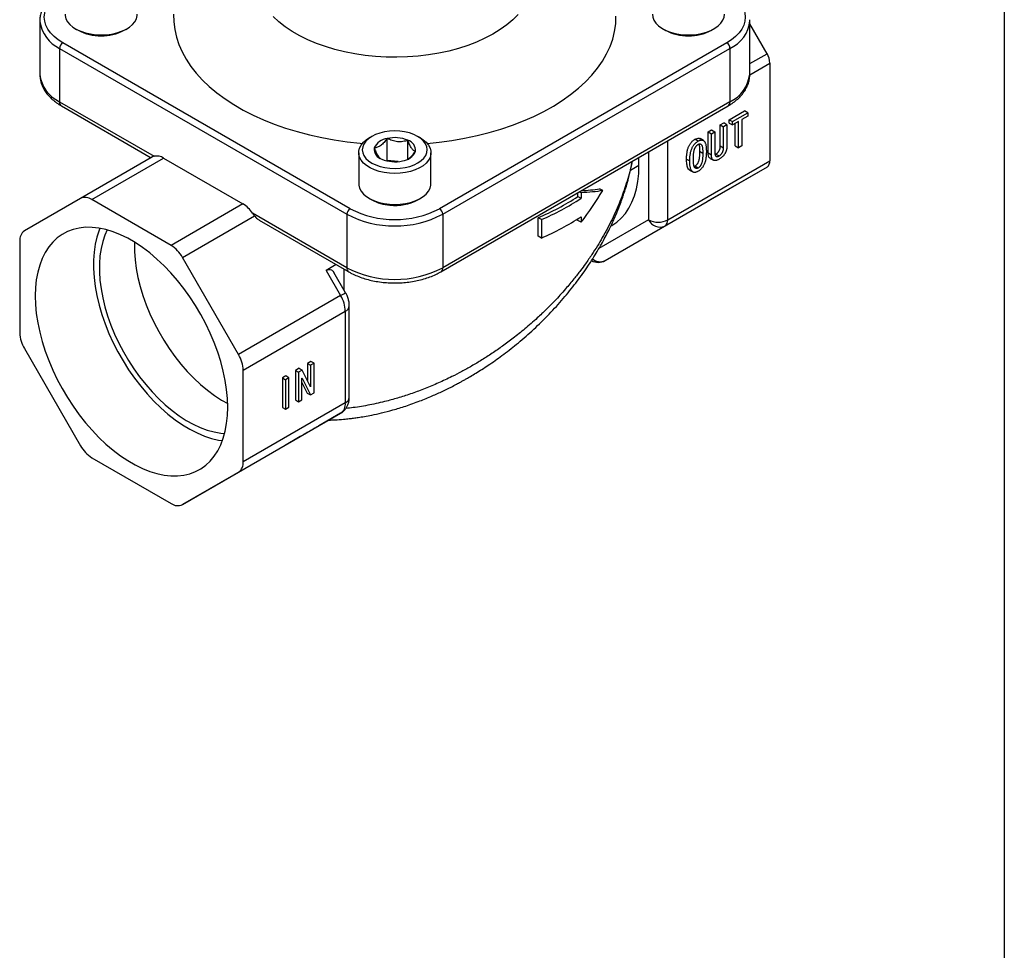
# Model space of a CAD drawing. Header units: inches. Extents: x 1 to 43, y 1 to 33.
# Tile 4 of 5: x 34.4 to 43, y 18.8 to 26.9. Entities that reach past the tile are written whole.
import ezdxf

# ---------------------------------------------------------------- set-up
doc = ezdxf.new("R2010")
doc.units = ezdxf.units.IN
doc.header["$LTSCALE"] = 4
doc.header["$MEASUREMENT"] = 0
doc.linetypes.add('SLD-Solid', pattern=[0])
doc.layers.add('TEXT', color=140, linetype='SLD-Solid', lineweight=25)

msp = doc.modelspace()

# ---------------------------------------------------------------- linework, layer by layer
for p, q in [((34.5882, 26.8866), (34.5882, 26.4204)), ((34.5882, 26.8866), (34.5883, 26.8783)), ((40.7803, 26.8866), (40.7801, 26.8949)), ((40.7803, 26.4204), (40.7803, 26.8866)), ((34.9003, 26.8159), (34.9226, 26.803)), ((35.3235, 26.803), (35.3458, 26.8159)), ((40.0226, 26.8159), (40.0449, 26.803)), ((40.4459, 26.803), (40.4681, 26.8159)), ((40.9308, 26.5992), (40.7803, 26.86)), ((34.7611, 26.6455), (37.2666, 25.1991)), ((34.7611, 26.6455), (34.7611, 26.1794)), ((37.2945, 25.2473), (34.789, 26.6937)), ((40.5795, 26.6937), (38.074, 25.2473)), ((38.1018, 25.1991), (40.6073, 26.6455)), ((40.6073, 26.6455), (40.6073, 26.1794)), ((40.7803, 26.5123), (40.9308, 26.5992)), ((40.78, 26.4157), (40.9553, 26.5169)), ((40.9553, 26.5169), (40.9553, 25.6647)), ((34.5882, 26.4204), (34.5882, 26.4178)), ((34.7611, 26.1794), (35.5844, 25.7041)), ((34.7774, 26.1433), (35.5594, 25.6919)), ((38.0855, 24.6969), (40.591, 26.1433)), ((40.6073, 26.1794), (38.1018, 24.733)), ((40.601, 26.0224), (40.7351, 26.0998)), ((40.601, 25.9938), (40.601, 26.0224)), ((40.601, 26.0224), (40.6288, 26.0063)), ((40.6288, 26.0063), (40.763, 26.0837)), ((40.763, 26.0552), (40.7109, 26.0251)), ((40.7109, 26.0251), (40.7109, 25.7965)), ((40.763, 26.0837), (40.7351, 26.0998)), ((40.763, 26.0837), (40.763, 26.0552)), ((40.4176, 25.9165), (40.4475, 25.9338)), ((40.4475, 25.9338), (40.4754, 25.9177)), ((40.5231, 25.9774), (40.553, 25.9947)), ((40.5231, 25.7954), (40.5231, 25.9774)), ((40.5231, 25.9774), (40.5509, 25.9613)), ((40.5809, 25.9786), (40.5509, 25.9613)), ((40.5509, 25.7794), (40.5509, 25.9613)), ((40.5809, 25.9786), (40.553, 25.9947)), ((40.5809, 25.9786), (40.5809, 25.7966)), ((40.601, 25.9938), (40.6288, 25.9777)), ((40.6809, 26.0078), (40.6288, 25.9777)), ((40.6288, 25.9777), (40.6288, 26.0063)), ((40.6531, 25.7953), (40.6531, 25.9917)), ((40.6809, 25.7792), (40.6809, 26.0078)), ((37.4837, 25.8773), (37.4615, 25.8645)), ((37.6179, 25.6665), (37.6179, 25.8594)), ((37.907, 25.8645), (37.8847, 25.8773)), ((40.3298, 25.8367), (40.3019, 25.8527)), ((40.3757, 25.8424), (40.3478, 25.8585)), ((40.4176, 25.7345), (40.4176, 25.9165)), ((40.4176, 25.9165), (40.4454, 25.9004)), ((40.4454, 25.9004), (40.4754, 25.9177)), ((40.4454, 25.7185), (40.4454, 25.9004)), ((40.4754, 25.9177), (40.4754, 25.7357)), ((37.7977, 25.6796), (37.7977, 25.8437)), ((40.0644, 25.1504), (40.0644, 25.8393)), ((40.5231, 25.7954), (40.5509, 25.7794)), ((40.6531, 25.7953), (40.6809, 25.7792)), ((40.7109, 25.7965), (40.6809, 25.7792)), ((35.571, 25.6986), (34.9432, 25.3362)), ((35.0416, 25.3264), (35.6679, 25.688)), ((35.6679, 25.688), (36.3598, 25.2886)), ((37.3693, 25.7359), (37.3693, 25.4659)), ((37.9992, 25.4659), (37.9992, 25.7359)), ((39.8139, 25.6247), (39.8139, 25.6947)), ((39.8974, 25.7429), (39.8974, 25.1504)), ((40.229, 25.6798), (40.2568, 25.6637)), ((40.3702, 25.7291), (40.3423, 25.7452)), ((40.4176, 25.7345), (40.4454, 25.7185)), ((40.4358, 25.6855), (40.4636, 25.6695)), ((40.4771, 25.7207), (40.4853, 25.724)), ((40.4853, 25.724), (40.5132, 25.7079)), ((37.6179, 25.6665), (37.6152, 25.6645)), ((37.7141, 25.6581), (37.6179, 25.6665)), ((39.8139, 25.6247), (39.7394, 25.5818)), ((40.9308, 25.6106), (40.04, 25.0963)), ((40.0644, 25.1504), (40.9553, 25.6647)), ((40.3019, 25.6181), (40.2952, 25.616)), ((40.3298, 25.6021), (40.3019, 25.6181)), ((40.9308, 25.6106), (40.409, 25.3093)), ((40.2555, 25.584), (40.2834, 25.568)), ((39.4983, 25.4053), (39.4697, 25.4218)), ((34.9432, 25.3362), (34.4539, 25.0536)), ((37.4615, 25.3373), (37.4837, 25.3245)), ((37.8847, 25.3245), (37.907, 25.3373)), ((39.2808, 25.3541), (39.2808, 25.3869)), ((39.2808, 25.3541), (39.3087, 25.338)), ((39.3087, 25.3862), (39.2941, 25.3946)), ((39.3087, 25.3862), (39.3087, 25.338)), ((35.7334, 24.927), (35.0416, 25.3264)), ((36.3598, 25.2886), (35.7334, 24.927)), ((39.5181, 24.795), (40.409, 25.3093)), ((35.8319, 24.8231), (36.4598, 25.1856)), ((37.2666, 24.733), (36.4433, 25.2082)), ((37.2666, 25.1991), (37.2666, 24.733)), ((38.1018, 25.1991), (38.1018, 24.733)), ((38.9341, 25.0077), (38.9341, 25.1685)), ((38.9623, 25.1522), (38.9341, 25.1685)), ((39.3087, 25.1772), (39.3087, 25.129)), ((36.5003, 25.1488), (37.2829, 24.6969)), ((38.9623, 25.1522), (38.9623, 24.9915)), ((39.2808, 25.1451), (39.2808, 25.1589)), ((39.3087, 25.129), (39.2808, 25.1451)), ((39.8974, 25.1504), (39.4628, 24.8995)), ((39.5181, 24.795), (40.04, 25.0963)), ((39.5682, 25.0967), (39.5774, 25.102)), ((38.9623, 24.9915), (38.9341, 25.0077)), ((34.4132, 24.9635), (34.4132, 24.1646)), ((36.3211, 23.9757), (35.8319, 24.8231)), ((37.1741, 24.7598), (37.0857, 24.7087)), ((37.0857, 24.7087), (37.2119, 24.49)), ((37.2552, 24.515), (37.1539, 24.6904)), ((37.24, 24.7217), (37.24, 24.5413)), ((37.2119, 24.49), (36.3211, 23.9757)), ((37.2873, 23.6021), (37.2873, 24.401)), ((36.3619, 23.8386), (37.2527, 24.3528)), ((37.2527, 24.3528), (37.2527, 23.5539)), ((34.4539, 24.0274), (34.9432, 23.18)), ((36.9524, 23.9161), (36.9225, 23.8988)), ((36.9225, 23.8988), (36.9225, 23.7493)), ((36.9225, 23.8988), (36.9503, 23.8827)), ((36.9803, 23.9), (36.9503, 23.8827)), ((36.9503, 23.8827), (36.9503, 23.6962)), ((36.9803, 23.9), (36.9524, 23.9161)), ((36.9803, 23.6428), (36.9803, 23.9)), ((36.3619, 23.0396), (36.3619, 23.8386)), ((36.7336, 23.7898), (36.7037, 23.7725)), ((36.7614, 23.7737), (36.7336, 23.7898)), ((36.8495, 23.8567), (36.817, 23.8379)), ((36.817, 23.8379), (36.817, 23.5807)), ((36.817, 23.8379), (36.8448, 23.8218)), ((36.8774, 23.8406), (36.8448, 23.8218)), ((36.8448, 23.8218), (36.8448, 23.5647)), ((36.8495, 23.8567), (36.8774, 23.8406)), ((36.949, 23.6955), (36.8774, 23.8406)), ((36.7037, 23.7725), (36.7037, 23.5153)), ((36.7037, 23.7725), (36.7315, 23.7564)), ((36.7614, 23.7737), (36.7315, 23.7564)), ((36.7315, 23.7564), (36.7315, 23.4992)), ((36.7614, 23.5165), (36.7614, 23.7737)), ((36.8748, 23.7684), (36.8761, 23.7692)), ((36.8748, 23.5819), (36.8748, 23.7684)), ((36.8748, 23.7315), (36.9199, 23.6401)), ((36.8761, 23.7692), (36.9477, 23.624)), ((36.9199, 23.6401), (36.9477, 23.624)), ((36.9477, 23.624), (36.9803, 23.6428)), ((36.948, 23.6976), (36.9503, 23.6962)), ((36.9503, 23.6962), (36.949, 23.6955)), ((37.2527, 23.5539), (36.3619, 23.0396)), ((36.817, 23.5807), (36.8448, 23.5647)), ((36.8448, 23.5647), (36.8748, 23.5819)), ((36.3211, 22.9495), (37.2119, 23.4638)), ((36.7037, 23.5153), (36.7315, 23.4992)), ((36.7315, 23.4992), (36.7614, 23.5165)), ((37.2119, 23.4638), (37.0227, 23.3545)), ((36.8588, 23.2598), (36.7227, 23.1812)), ((36.7227, 23.1812), (35.8319, 22.667)), ((35.0416, 23.0761), (35.7334, 22.6767)), ((35.8319, 22.667), (36.3211, 22.9495))]:
    msp.add_line(p, q)
at = {"flags": 128}
for points in [[(34.789, 26.6937), (34.7478, 26.7203), (34.712, 26.7494), (34.6821, 26.7807), (34.6585, 26.8136), (34.6414, 26.8479), (34.631, 26.8831), (34.6275, 26.9187), (34.631, 26.9543), (34.6414, 26.9895), (34.6585, 27.0238), (34.6821, 27.0568), (34.712, 27.088), (34.7478, 27.1171), (34.789, 27.1437)], [(40.5795, 27.1437), (40.6206, 27.1171), (40.6564, 27.088), (40.6863, 27.0568), (40.71, 27.0238), (40.7271, 26.9895), (40.7374, 26.9543), (40.7409, 26.9187), (40.7374, 26.8831), (40.7271, 26.8479), (40.71, 26.8136), (40.6863, 26.7807), (40.6564, 26.7494), (40.6206, 26.7203), (40.5795, 26.6937)], [(34.8081, 26.9444), (34.8089, 26.931), (34.8159, 26.9041), (34.8298, 26.8782), (34.8501, 26.8537), (34.8766, 26.8312), (34.9086, 26.8113), (34.9454, 26.7943), (34.9861, 26.7807), (35.0299, 26.7707), (35.0758, 26.7647), (35.1228, 26.7626), (35.1697, 26.7646), (35.2156, 26.7706), (35.2594, 26.7805), (35.3002, 26.7941), (35.3371, 26.811), (35.3691, 26.8309), (35.3957, 26.8534), (35.4161, 26.8779), (35.43, 26.9038), (35.4371, 26.9307), (35.438, 26.9444)], [(35.7555, 26.9432), (35.7565, 26.8766), (35.7643, 26.8102), (35.7789, 26.7441), (35.8004, 26.6787), (35.8286, 26.6141), (35.8635, 26.5506), (35.9049, 26.4885), (35.9526, 26.4278), (36.0065, 26.369), (36.0664, 26.3121), (36.1321, 26.2573), (36.2034, 26.2049), (36.2799, 26.1551), (36.3615, 26.108), (36.4478, 26.0638), (36.5385, 26.0227), (36.6333, 25.9848), (36.7319, 25.9502), (36.8339, 25.9191), (36.9389, 25.8915), (37.0466, 25.8676), (37.1566, 25.8475), (37.2684, 25.8312), (37.3817, 25.8188), (37.4023, 25.817)], [(38.7611, 26.9408), (38.7143, 26.8944), (38.6615, 26.8503), (38.603, 26.8086), (38.5392, 26.7695), (38.4704, 26.7334), (38.3971, 26.7005), (38.3197, 26.6708), (38.2385, 26.6446), (38.1542, 26.6221), (38.0671, 26.6033), (37.9778, 26.5885), (37.8868, 26.5775), (37.7946, 26.5707), (37.7018, 26.5678), (37.6089, 26.5691), (37.5164, 26.5745), (37.4249, 26.5839), (37.3349, 26.5972), (37.2469, 26.6145), (37.1615, 26.6357), (37.0791, 26.6605), (37.0002, 26.6888), (36.9252, 26.7206), (36.8547, 26.7555), (36.789, 26.7935), (36.7284, 26.8342), (36.6735, 26.8774), (36.6243, 26.923)], [(37.9661, 25.817), (38.0701, 25.8276), (38.1824, 25.8428), (38.2929, 25.8619), (38.4012, 25.8848), (38.507, 25.9114), (38.6098, 25.9416), (38.7093, 25.9753), (38.8052, 26.0123), (38.897, 26.0526), (38.9845, 26.096), (39.0674, 26.1424), (39.1453, 26.1915), (39.2179, 26.2432), (39.2851, 26.2973), (39.3466, 26.3537), (39.4021, 26.412), (39.4515, 26.4722), (39.4946, 26.534), (39.5312, 26.5972), (39.5612, 26.6615), (39.5845, 26.7267), (39.6009, 26.7926), (39.6106, 26.859), (39.6133, 26.9255)], [(39.9304, 26.9444), (39.9339, 26.9175), (39.9443, 26.891), (39.9615, 26.8657), (39.985, 26.8421), (40.0143, 26.8209), (40.0488, 26.8024), (40.0877, 26.787), (40.1301, 26.7752), (40.175, 26.7672), (40.2216, 26.7631), (40.2687, 26.7631), (40.3152, 26.7671), (40.3602, 26.7751), (40.4026, 26.7869), (40.4415, 26.8022), (40.4761, 26.8206), (40.5055, 26.8419), (40.529, 26.8654), (40.5463, 26.8907), (40.5568, 26.9172), (40.5604, 26.9443), (40.5604, 26.9444)], [(37.637, 25.5562), (37.5911, 25.5622), (37.5473, 25.5722), (37.5066, 25.5858), (37.4698, 25.6028), (37.4378, 25.6227), (37.4113, 25.6452), (37.3909, 25.6697), (37.3771, 25.6956), (37.3701, 25.7225), (37.3702, 25.7497), (37.3772, 25.7765), (37.3911, 25.8025), (37.4116, 25.827), (37.4381, 25.8494), (37.4615, 25.8645)], [(37.6417, 25.5999), (37.6861, 25.598), (37.7304, 25.6002), (37.7736, 25.6064), (37.8146, 25.6163), (37.8523, 25.6299), (37.886, 25.6467), (37.9146, 25.6663), (37.9376, 25.6883), (37.9544, 25.7121), (37.9645, 25.7371), (37.9677, 25.7627), (37.9639, 25.7883), (37.9532, 25.8132), (37.9359, 25.8369), (37.9124, 25.8587), (37.8833, 25.8781), (37.8493, 25.8947), (37.8112, 25.9079), (37.77, 25.9176), (37.7267, 25.9234), (37.6823, 25.9253), (37.638, 25.9231), (37.5948, 25.9169), (37.5539, 25.907), (37.5161, 25.8934), (37.4825, 25.8766), (37.4538, 25.857), (37.4308, 25.835), (37.4141, 25.8112), (37.404, 25.7862), (37.4008, 25.7606), (37.4045, 25.735), (37.4152, 25.7101), (37.4325, 25.6864), (37.456, 25.6646), (37.4851, 25.6452), (37.5191, 25.6286), (37.5572, 25.6154), (37.5984, 25.6057), (37.6417, 25.5999)], [(37.907, 25.8645), (37.9306, 25.8492), (37.9571, 25.8267), (37.9775, 25.8022), (37.9913, 25.7762), (37.9983, 25.7494), (37.9983, 25.7222), (37.9912, 25.6953), (37.9773, 25.6694), (37.9568, 25.6449), (37.9303, 25.6224), (37.8982, 25.6025), (37.8614, 25.5856), (37.8206, 25.572), (37.7768, 25.5621), (37.7309, 25.5561), (37.6839, 25.5541), (37.637, 25.5562)], [(39.5774, 25.102), (39.5774, 25.102), (39.6205, 25.1309), (39.6597, 25.1658), (39.6949, 25.2063), (39.7259, 25.2523), (39.7524, 25.3034), (39.7744, 25.3595), (39.7916, 25.42), (39.804, 25.4846), (39.8114, 25.553), (39.8139, 25.6247)], [(37.3693, 25.4659), (37.3701, 25.4525), (37.3771, 25.4256), (37.3909, 25.3996), (37.4113, 25.3751), (37.4378, 25.3527), (37.4698, 25.3327), (37.5066, 25.3158), (37.5473, 25.3021), (37.5911, 25.2922), (37.637, 25.2861)], [(37.637, 25.2861), (37.6839, 25.2841), (37.7309, 25.2861), (37.7768, 25.2921), (37.8206, 25.302), (37.8614, 25.3156), (37.8982, 25.3325), (37.9303, 25.3524), (37.9568, 25.3748), (37.9773, 25.3993), (37.9912, 25.4253), (37.9983, 25.4521), (37.9992, 25.4659)], [(36.2272, 23.5168), (36.2247, 23.5925), (36.2174, 23.6705), (36.2051, 23.7505), (36.1881, 23.832), (36.1663, 23.9144), (36.14, 23.9974), (36.1093, 24.0804), (36.0743, 24.1629), (36.0353, 24.2445), (35.9925, 24.3247), (35.9462, 24.4029), (35.8966, 24.4788), (35.8439, 24.552), (35.7886, 24.6218), (35.731, 24.6881), (35.6713, 24.7503), (35.61, 24.8081), (35.5474, 24.8612), (35.4838, 24.9092), (35.4197, 24.9519), (35.3554, 24.9891), (35.2912, 25.0204), (35.2276, 25.0458), (35.165, 25.065), (35.1037, 25.078), (35.044, 25.0847), (34.9864, 25.085), (34.9311, 25.0789), (34.8785, 25.0666), (34.8288, 25.048), (34.7825, 25.0232), (34.7397, 24.9925), (34.7007, 24.9559), (34.6657, 24.9137), (34.635, 24.8662), (34.6087, 24.8136), (34.587, 24.7563), (34.5699, 24.6945), (34.5577, 24.6286), (34.5503, 24.5591), (34.5478, 24.4863), (34.5503, 24.4107), (34.5577, 24.3326), (34.5699, 24.2526), (34.587, 24.1712), (34.6087, 24.0887), (34.635, 24.0057), (34.6657, 23.9227), (34.7007, 23.8402), (34.7397, 23.7586), (34.7825, 23.6784), (34.8288, 23.6002), (34.8785, 23.5243), (34.9311, 23.4512), (34.9864, 23.3813), (35.044, 23.3151), (35.1037, 23.2528), (35.165, 23.195), (35.2276, 23.1419), (35.2912, 23.0939), (35.3554, 23.0512), (35.4197, 23.0141), (35.4838, 22.9827), (35.5474, 22.9574), (35.61, 22.9381), (35.6713, 22.9251), (35.731, 22.9185), (35.7886, 22.9181), (35.8439, 22.9242), (35.8966, 22.9366), (35.9462, 22.9552), (35.9925, 22.9799), (36.0353, 23.0107), (36.0743, 23.0472), (36.1093, 23.0894), (36.14, 23.1369), (36.1663, 23.1895), (36.1881, 23.2468), (36.2051, 23.3086), (36.2174, 23.3745), (36.2247, 23.444), (36.2272, 23.5168)], [(35.112, 25.0766), (35.1051, 25.0593), (35.0855, 25.0003), (35.0708, 24.9369), (35.0609, 24.8696), (35.0559, 24.7988), (35.0559, 24.7249), (35.0609, 24.6484), (35.0708, 24.5697), (35.0855, 24.4893), (35.1051, 24.4077), (35.1293, 24.3254), (35.158, 24.2428), (35.191, 24.1604), (35.2282, 24.0789), (35.2694, 23.9985), (35.3142, 23.9199), (35.3624, 23.8435), (35.4137, 23.7698), (35.4678, 23.6992), (35.5244, 23.632), (35.5831, 23.5689), (35.6437, 23.51), (35.7056, 23.4558), (35.7686, 23.4066), (35.8323, 23.3627), (35.8963, 23.3244), (35.9601, 23.2918), (36.0235, 23.2652), (36.086, 23.2447), (36.1473, 23.2305), (36.1807, 23.2254)], [(35.1759, 25.0621), (35.1557, 25.0172), (35.1365, 24.9609), (35.1219, 24.9002), (35.1122, 24.8357), (35.1073, 24.7678), (35.1073, 24.6967), (35.1122, 24.6231), (35.1219, 24.5473), (35.1365, 24.4699), (35.1557, 24.3914), (35.1795, 24.3121), (35.2078, 24.2327), (35.2403, 24.1537), (35.2768, 24.0754), (35.3172, 23.9985), (35.3611, 23.9235), (35.4083, 23.8507), (35.4585, 23.7806), (35.5114, 23.7138), (35.5666, 23.6506), (35.6237, 23.5914), (35.6825, 23.5366), (35.7426, 23.4865), (35.8035, 23.4415), (35.8649, 23.4018), (35.9264, 23.3677), (35.9876, 23.3394), (36.0481, 23.3171), (36.1076, 23.3009), (36.1656, 23.291), (36.2001, 23.288)], [(35.4153, 24.9546), (35.4149, 24.9453), (35.4149, 24.8743), (35.4198, 24.8007), (35.4295, 24.7249), (35.4441, 24.6475), (35.4633, 24.5689), (35.4871, 24.4897), (35.5154, 24.4103), (35.5479, 24.3312), (35.5844, 24.253), (35.6248, 24.1761), (35.6687, 24.101), (35.7159, 24.0283), (35.7661, 23.9582), (35.819, 23.8914), (35.8742, 23.8282), (35.9313, 23.7689), (35.9901, 23.7141), (36.0502, 23.6641), (36.1111, 23.619), (36.1725, 23.5794), (36.2267, 23.549)], [(37.2119, 24.49), (37.2271, 24.4988), (37.2394, 24.5059), (37.2484, 24.5111), (37.2537, 24.5141), (37.2552, 24.515)]]:
    msp.add_lwpolyline(points, dxfattribs=at)
for centre, radius, start, end in [((40.4911, 26.9115), 0.2902, 293.59917, 355.08069), ((34.8938, 26.9245), 0.3089, 188.60296, 244.57274), ((35.123, 27.1845), 0.431, 242.27919, 297.72081), ((40.2454, 27.1845), 0.431, 242.27919, 297.72081), ((34.8216, 26.6427), 0.0605, 122.60548, 177.39452), ((40.5469, 26.6427), 0.0605, 2.60548, 57.39452), ((40.785, 26.5111), 0.1704, 1.9565, 31.14373), ((34.8922, 26.4564), 0.3065, 187.22826, 244.67835), ((40.4769, 26.4555), 0.3054, 295.27349, 353.40637), ((34.7986, 26.1746), 0.0378, 172.74417, 235.94365), ((40.5698, 26.1746), 0.0378, 304.05635, 7.25583), ((37.633, 25.719), 0.1412, 96.11905, 155.58383), ((37.6836, 25.5748), 0.292, 66.99972, 102.99528), ((37.5948, 25.7673), 0.091, 173.65297, 254.6288), ((37.7736, 25.756), 0.091, 353.65297, 74.6288), ((35.6071, 25.5968), 0.1097, 56.30234, 101.92009), ((37.6848, 25.9485), 0.292, 246.99972, 282.99528), ((37.7355, 25.8043), 0.1412, 276.11905, 335.58383), ((40.8961, 25.6589), 0.0594, 305.69804, 5.62038), ((34.9839, 25.2459), 0.099, 54.38183, 114.31395), ((38.1228, 27.1004), 2.0953, 292.78065, 303.54835), ((38.1321, 27.1165), 2.1325, 292.9101, 303.48581), ((36.2188, 25.0584), 0.2699, 33.70708, 58.49963), ((37.3271, 25.1964), 0.0605, 122.60548, 177.39452), ((37.6842, 25.9947), 0.8429, 242.45764, 297.54236), ((37.665, 25.6518), 0.3741, 241.0266, 266.43821), ((37.6876, 25.6998), 0.4239, 263.78299, 297.70331), ((38.0414, 25.1964), 0.0605, 2.60548, 57.39452), ((37.6842, 25.9998), 0.9031, 242.45764, 297.54236), ((38.1321, 26.9558), 2.1325, 292.9101, 303.48581), ((39.9809, 25.3116), 0.1815, 242.60967, 297.39033), ((39.9963, 25.1961), 0.1089, 204.8163, 293.64307), ((40.0053, 25.1446), 0.0594, 305.69804, 5.62038), ((34.5117, 24.9732), 0.099, 125.69804, 185.62038), ((35.5832, 24.6861), 0.284, 28.85561, 58.04533), ((37.3061, 24.7291), 0.0396, 174.38041, 234.29295), ((37.6842, 25.5337), 0.9031, 242.45764, 297.54236), ((38.0643, 24.7282), 0.0378, 304.03902, 7.25757), ((39.4591, 24.8973), 0.1181, 240.00269, 299.99731), ((39.4744, 24.8826), 0.0979, 227.81008, 296.51411), ((36.9689, 24.3431), 0.284, 1.9565, 31.14373), ((37.2293, 24.4061), 0.0582, 293.68587, 355.10095), ((34.697, 24.1743), 0.284, 181.9565, 211.14373), ((36.078, 23.8289), 0.284, 1.9565, 31.14373), ((37.1542, 23.5442), 0.099, 305.69804, 5.62038), ((37.2282, 23.608), 0.0594, 294.37466, 354.3052), ((35.1919, 23.3171), 0.284, 208.85561, 238.04533), ((36.2633, 23.0299), 0.099, 305.69804, 5.62038), ((35.7911, 22.7572), 0.099, 234.38183, 294.31395)]:
    msp.add_arc(centre, radius, start, end)
for points, knots in [([(34.7693, 27.1457), (34.7616, 27.1411), (34.7394, 27.1278), (34.7061, 27.1037), (34.6713, 27.0726), (34.6421, 27.0392), (34.6189, 27.0038), (34.6018, 26.9672), (34.5915, 26.9297), (34.5873, 26.8995), (34.5887, 26.8821), (34.5891, 26.8772)], [0, 0, 0, 0, 0.068104, 0.196905, 0.325777, 0.454194, 0.581569, 0.707276, 0.83093, 0.952667, 1, 1, 1, 1]), ([(34.5888, 26.4171), (34.589, 26.4076), (34.5895, 26.3849), (34.5975, 26.3496), (34.6113, 26.3119), (34.6312, 26.2756), (34.6567, 26.2409), (34.6879, 26.208), (34.724, 26.1777), (34.7549, 26.1566), (34.7733, 26.1458), (34.7774, 26.1433)], [0, 0, 0, 0, 0.087779, 0.207787, 0.328334, 0.450714, 0.575821, 0.703964, 0.834828, 0.962681, 1, 1, 1, 1]), ([(40.591, 26.1433), (40.599, 26.1481), (40.6221, 26.1619), (40.6567, 26.1872), (40.693, 26.22), (40.7235, 26.2556), (40.7479, 26.2933), (40.7658, 26.3326), (40.7764, 26.3726), (40.7809, 26.4023), (40.7799, 26.4182), (40.7798, 26.4209)], [0, 0, 0, 0, 0.071623, 0.205751, 0.339873, 0.472839, 0.603533, 0.731038, 0.85508, 0.97617, 1, 1, 1, 1]), ([(37.6179, 25.8594), (37.6091, 25.8472), (37.6, 25.8357), (37.5859, 25.8202), (37.5811, 25.8154), (37.5714, 25.8064), (37.5663, 25.8022), (37.5515, 25.7915), (37.5417, 25.7864), (37.5225, 25.7796), (37.5134, 25.778), (37.5044, 25.7774)], [0, 0, 0, 0, 0.25, 0.25, 0.375, 0.375, 0.5, 0.5, 0.75, 0.75, 1, 1, 1, 1]), ([(37.7977, 25.8437), (37.7837, 25.8391), (37.7693, 25.8354), (37.747, 25.8321), (37.7394, 25.8313), (37.724, 25.8308), (37.716, 25.8309), (37.6925, 25.833), (37.677, 25.8363), (37.6466, 25.8461), (37.6321, 25.8523), (37.6179, 25.8594)], [0, 0, 0, 0, 0.25, 0.25, 0.375, 0.375, 0.5, 0.5, 0.75, 0.75, 1, 1, 1, 1]), ([(40.229, 25.6798), (40.2291, 25.6855), (40.2291, 25.6965), (40.2301, 25.7128), (40.2316, 25.7282), (40.2337, 25.7427), (40.2364, 25.7563), (40.2398, 25.769), (40.2437, 25.7808), (40.2483, 25.7917), (40.2535, 25.8018), (40.2591, 25.8112), (40.2651, 25.8198), (40.2716, 25.8279), (40.2786, 25.8352), (40.286, 25.8418), (40.2938, 25.8478), (40.2992, 25.8511), (40.3019, 25.8527)], [0, 0, 0, 0, 0.000528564, 0.001018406, 0.001470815, 0.001888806, 0.00227127, 0.002624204, 0.002950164, 0.003250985, 0.003536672, 0.003810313, 0.004079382, 0.004343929, 0.004611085, 0.004885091, 0.00516674, 0.005462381, 0.005462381, 0.005462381, 0.005462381]), ([(40.3019, 25.8527), (40.3082, 25.8559), (40.3209, 25.8622), (40.337, 25.8639), (40.3444, 25.8595), (40.3474, 25.8577)], [0, 0, 0, 0, 0.374913, 0.749284, 1, 1, 1, 1]), ([(37.5044, 25.7774), (37.509, 25.766), (37.5182, 25.7429), (37.5353, 25.71), (37.5509, 25.6902), (37.5601, 25.6856), (37.5627, 25.6843)], [0, 0, 0, 0, 0.247511, 0.503485, 0.859768, 1, 1, 1, 1]), ([(37.864, 25.7459), (37.8588, 25.7477), (37.8535, 25.7506), (37.8453, 25.7575), (37.8425, 25.7602), (37.8368, 25.7667), (37.8339, 25.7705), (37.8252, 25.7832), (37.8195, 25.7936), (37.8083, 25.8172), (37.8029, 25.8301), (37.7977, 25.8437)], [0, 0, 0, 0, 0.25, 0.25, 0.375, 0.375, 0.5, 0.5, 0.75, 0.75, 1, 1, 1, 1]), ([(40.2568, 25.6637), (40.2569, 25.6694), (40.257, 25.6804), (40.2579, 25.6968), (40.2594, 25.7122), (40.2615, 25.7266), (40.2642, 25.7402), (40.2676, 25.7529), (40.2715, 25.7647), (40.2762, 25.7756), (40.2813, 25.7857), (40.2869, 25.7951), (40.293, 25.8038), (40.2994, 25.8118), (40.3064, 25.8191), (40.3138, 25.8257), (40.3216, 25.8318), (40.327, 25.835), (40.3298, 25.8367)], [0, 0, 0, 0, 0.000528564, 0.001018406, 0.001470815, 0.001888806, 0.00227127, 0.002624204, 0.002950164, 0.003250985, 0.003536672, 0.003810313, 0.004079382, 0.004343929, 0.004611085, 0.004885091, 0.00516674, 0.005462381, 0.005462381, 0.005462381, 0.005462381]), ([(40.2881, 25.6818), (40.2881, 25.6868), (40.2882, 25.6965), (40.2888, 25.7106), (40.2897, 25.7235), (40.291, 25.7353), (40.2927, 25.746), (40.2948, 25.7556), (40.2973, 25.764), (40.3002, 25.7714), (40.3035, 25.7779), (40.3068, 25.7839), (40.3103, 25.7892), (40.3139, 25.7941), (40.3176, 25.7985), (40.3216, 25.8022), (40.3256, 25.8056), (40.3284, 25.8073), (40.3298, 25.8081)], [0, 0, 0, 0, 0.000468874, 0.000896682, 0.001282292, 0.001628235, 0.001935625, 0.002204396, 0.002437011, 0.002638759, 0.002820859, 0.002992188, 0.003154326, 0.003309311, 0.003458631, 0.003604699, 0.003752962, 0.003901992, 0.003901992, 0.003901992, 0.003901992]), ([(40.3298, 25.8367), (40.3325, 25.8382), (40.3379, 25.8412), (40.3457, 25.8442), (40.3531, 25.8461), (40.3599, 25.8467), (40.3664, 25.8462), (40.3723, 25.8444), (40.3777, 25.8414), (40.3827, 25.8371), (40.3872, 25.8315), (40.391, 25.8242), (40.3942, 25.8152), (40.3969, 25.8048), (40.3989, 25.7927), (40.4004, 25.779), (40.4013, 25.7637), (40.4014, 25.7528), (40.4014, 25.7472)], [0, 0, 0, 0, 0.000293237, 0.000572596, 0.000841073, 0.001102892, 0.001363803, 0.001626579, 0.001894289, 0.002174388, 0.002469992, 0.002791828, 0.003140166, 0.003518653, 0.003932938, 0.004381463, 0.00486721, 0.005391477, 0.005391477, 0.005391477, 0.005391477]), ([(40.3298, 25.8081), (40.3312, 25.8089), (40.3339, 25.8104), (40.3379, 25.8117), (40.3418, 25.8124), (40.3455, 25.8123), (40.349, 25.8116), (40.3524, 25.8102), (40.3555, 25.808), (40.3586, 25.8051), (40.3614, 25.801), (40.3638, 25.7953), (40.3658, 25.7882), (40.3673, 25.7794), (40.3686, 25.7691), (40.3695, 25.7572), (40.37, 25.7437), (40.3701, 25.7341), (40.3702, 25.7291)], [0, 0, 0, 0, 0.000149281, 0.000296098, 0.000440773, 0.000588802, 0.000741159, 0.000899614, 0.001068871, 0.001247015, 0.00144648, 0.001677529, 0.001945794, 0.002253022, 0.002599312, 0.002985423, 0.003413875, 0.003883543, 0.003883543, 0.003883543, 0.003883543]), ([(40.3358, 25.8101), (40.3365, 25.8083), (40.3401, 25.7984), (40.3417, 25.776), (40.3421, 25.7555), (40.3423, 25.7452)], [0, 0, 0, 0, 0.099246, 0.549459, 1, 1, 1, 1]), ([(40.4853, 25.724), (40.4867, 25.7248), (40.4894, 25.7264), (40.4933, 25.7294), (40.4971, 25.7323), (40.5006, 25.7358), (40.504, 25.7394), (40.5071, 25.7433), (40.51, 25.7474), (40.5127, 25.7518), (40.5152, 25.7565), (40.5173, 25.7614), (40.5191, 25.7665), (40.5206, 25.7719), (40.5217, 25.7775), (40.5225, 25.7833), (40.523, 25.7893), (40.5231, 25.7933), (40.5231, 25.7954)], [0, 0, 0, 0, 0.000148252, 0.00028908, 0.00042457, 0.000556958, 0.000686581, 0.000816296, 0.00094347, 0.00107396, 0.001207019, 0.001342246, 0.001483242, 0.001632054, 0.001789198, 0.001957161, 0.002135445, 0.002326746, 0.002326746, 0.002326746, 0.002326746]), ([(40.5809, 25.7966), (40.5808, 25.7937), (40.5808, 25.7879), (40.58, 25.7791), (40.5787, 25.7705), (40.577, 25.7621), (40.5746, 25.7538), (40.5718, 25.7457), (40.5685, 25.7378), (40.5647, 25.73), (40.5603, 25.7225), (40.5553, 25.7154), (40.5497, 25.7085), (40.5435, 25.702), (40.5368, 25.6957), (40.5294, 25.6899), (40.5215, 25.6843), (40.516, 25.681), (40.5132, 25.6793)], [0, 0, 0, 0, 0.000272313, 0.000530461, 0.000777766, 0.001013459, 0.001244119, 0.001465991, 0.001685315, 0.001903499, 0.00212154, 0.002342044, 0.002569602, 0.002806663, 0.003056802, 0.003323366, 0.003607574, 0.003910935, 0.003910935, 0.003910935, 0.003910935]), ([(40.5132, 25.7079), (40.5145, 25.7087), (40.5172, 25.7103), (40.5212, 25.7133), (40.5249, 25.7163), (40.5284, 25.7197), (40.5318, 25.7233), (40.5349, 25.7272), (40.5379, 25.7313), (40.5406, 25.7357), (40.543, 25.7404), (40.5452, 25.7453), (40.547, 25.7504), (40.5484, 25.7558), (40.5496, 25.7614), (40.5504, 25.7672), (40.5509, 25.7733), (40.5509, 25.7773), (40.5509, 25.7794)], [0, 0, 0, 0, 0.000148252, 0.00028908, 0.00042457, 0.000556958, 0.000686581, 0.000816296, 0.00094347, 0.00107396, 0.001207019, 0.001342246, 0.001483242, 0.001632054, 0.001789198, 0.001957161, 0.002135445, 0.002326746, 0.002326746, 0.002326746, 0.002326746]), ([(37.8041, 25.6836), (37.8152, 25.6922), (37.8361, 25.7085), (37.8551, 25.7339), (37.864, 25.7459)], [0, 0, 0, 0, 0.528256, 1, 1, 1, 1]), ([(40.256, 25.5848), (40.2544, 25.5855), (40.2479, 25.5881), (40.2376, 25.6044), (40.23, 25.636), (40.2293, 25.6652), (40.229, 25.6798)], [0, 0, 0, 0, 0.06125, 0.248919, 0.623987, 1, 1, 1, 1]), ([(40.3298, 25.6021), (40.3284, 25.6013), (40.3256, 25.5999), (40.3216, 25.5985), (40.3176, 25.5978), (40.3139, 25.5979), (40.3103, 25.5987), (40.3068, 25.6002), (40.3035, 25.6025), (40.3002, 25.6054), (40.2973, 25.6095), (40.2948, 25.6153), (40.2927, 25.6226), (40.291, 25.6314), (40.2897, 25.6418), (40.2888, 25.6537), (40.2882, 25.6672), (40.2881, 25.6768), (40.2881, 25.6818)], [0, 0, 0, 0, 0.000149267, 0.000297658, 0.000444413, 0.000594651, 0.000751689, 0.00091734, 0.001091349, 0.001277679, 0.001484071, 0.001723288, 0.001995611, 0.00230496, 0.002654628, 0.003042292, 0.003472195, 0.00394147, 0.00394147, 0.00394147, 0.00394147]), ([(40.3423, 25.7452), (40.3423, 25.7402), (40.3422, 25.7305), (40.3417, 25.7164), (40.3408, 25.7034), (40.3395, 25.6915), (40.3379, 25.6808), (40.3359, 25.6712), (40.3336, 25.6627), (40.3308, 25.6552), (40.3277, 25.6486), (40.3245, 25.6426), (40.3212, 25.6371), (40.3177, 25.6322), (40.314, 25.6278), (40.3101, 25.624), (40.3061, 25.6207), (40.3033, 25.619), (40.3019, 25.6181)], [0, 0, 0, 0, 0.000469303, 0.000899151, 0.001286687, 0.00163614, 0.001944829, 0.002216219, 0.002453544, 0.002657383, 0.002839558, 0.003011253, 0.00317304, 0.003327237, 0.003475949, 0.00362108, 0.003767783, 0.003917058, 0.003917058, 0.003917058, 0.003917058]), ([(40.4014, 25.7472), (40.4014, 25.7415), (40.4013, 25.7304), (40.4004, 25.7141), (40.3989, 25.6987), (40.3969, 25.6842), (40.3943, 25.6705), (40.391, 25.6578), (40.3872, 25.6459), (40.3827, 25.6349), (40.3777, 25.6247), (40.3723, 25.6152), (40.3664, 25.6065), (40.36, 25.5984), (40.3531, 25.5911), (40.3457, 25.5845), (40.3379, 25.5785), (40.3325, 25.5752), (40.3298, 25.5735)], [0, 0, 0, 0, 0.000528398, 0.001019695, 0.001473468, 0.001892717, 0.002279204, 0.002633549, 0.002961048, 0.003264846, 0.003551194, 0.003824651, 0.004091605, 0.004356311, 0.004620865, 0.004891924, 0.005173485, 0.005469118, 0.005469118, 0.005469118, 0.005469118]), ([(40.3702, 25.7291), (40.3701, 25.7241), (40.37, 25.7144), (40.3695, 25.7003), (40.3686, 25.6873), (40.3673, 25.6755), (40.3658, 25.6647), (40.3637, 25.6551), (40.3615, 25.6466), (40.3586, 25.6391), (40.3556, 25.6325), (40.3524, 25.6265), (40.3491, 25.621), (40.3455, 25.6161), (40.3418, 25.6117), (40.3379, 25.6079), (40.3339, 25.6046), (40.3312, 25.6029), (40.3298, 25.6021)], [0, 0, 0, 0, 0.000469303, 0.000899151, 0.001286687, 0.00163614, 0.001944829, 0.002216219, 0.002453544, 0.002657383, 0.002839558, 0.003011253, 0.00317304, 0.003327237, 0.003475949, 0.00362108, 0.003767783, 0.003917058, 0.003917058, 0.003917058, 0.003917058]), ([(40.4365, 25.6868), (40.4344, 25.6876), (40.4262, 25.6906), (40.4192, 25.7079), (40.4181, 25.7256), (40.4176, 25.7345)], [0, 0, 0, 0, 0.139864, 0.569291, 1, 1, 1, 1]), ([(40.5132, 25.6793), (40.5103, 25.6778), (40.5048, 25.6747), (40.4969, 25.6712), (40.4895, 25.6685), (40.4828, 25.667), (40.4766, 25.6663), (40.471, 25.6667), (40.466, 25.6681), (40.4616, 25.6705), (40.4578, 25.6739), (40.4545, 25.678), (40.4517, 25.6828), (40.4494, 25.6884), (40.4476, 25.6948), (40.4464, 25.702), (40.4455, 25.7099), (40.4455, 25.7155), (40.4454, 25.7185)], [0, 0, 0, 0, 0.000303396, 0.000587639, 0.000854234, 0.001104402, 0.001343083, 0.001570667, 0.001789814, 0.002009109, 0.002227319, 0.00244574, 0.002667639, 0.002898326, 0.003134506, 0.003381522, 0.003639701, 0.003912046, 0.003912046, 0.003912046, 0.003912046]), ([(40.4754, 25.7357), (40.4754, 25.7337), (40.4754, 25.7297), (40.476, 25.7243), (40.4767, 25.7193), (40.4779, 25.7151), (40.4793, 25.7114), (40.4812, 25.7084), (40.4833, 25.7059), (40.4858, 25.7041), (40.4884, 25.7028), (40.4914, 25.7021), (40.4945, 25.7017), (40.4979, 25.702), (40.5014, 25.7027), (40.5051, 25.704), (40.5091, 25.7056), (40.5118, 25.7071), (40.5132, 25.7079)], [0, 0, 0, 0, 0.000191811, 0.000370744, 0.000538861, 0.000696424, 0.000845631, 0.000987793, 0.001122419, 0.001255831, 0.001386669, 0.001514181, 0.001644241, 0.00177421, 0.001906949, 0.0020428, 0.002184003, 0.002332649, 0.002332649, 0.002332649, 0.002332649]), ([(37.1092, 23.4044), (37.1265, 23.4048), (37.1693, 23.4059), (37.2286, 23.4107), (37.2832, 23.4162), (37.3258, 23.4215), (37.3698, 23.4277), (37.4228, 23.4363), (37.4902, 23.449), (37.5729, 23.4673), (37.6715, 23.493), (37.7831, 23.5272), (37.8982, 23.5684), (38.0058, 23.6124), (38.0964, 23.6535), (38.1667, 23.688), (38.2185, 23.7148), (38.2538, 23.7339), (38.2822, 23.7495), (38.3113, 23.766), (38.3482, 23.7874), (38.3936, 23.8147), (38.4452, 23.847), (38.5214, 23.897), (38.6229, 23.9685), (38.7499, 24.0671), (38.8828, 24.182), (39.0148, 24.3097), (39.1385, 24.4443), (39.2492, 24.5792), (39.3463, 24.712), (39.4307, 24.8415), (39.5029, 24.9661), (39.5625, 25.0822), (39.6094, 25.1851), (39.6391, 25.2582), (39.6571, 25.3057), (39.667, 25.3332), (39.6779, 25.3643), (39.6919, 25.4063), (39.71, 25.4649), (39.7307, 25.5413), (39.7471, 25.6088), (39.7543, 25.6507), (39.7561, 25.6613)], [0, 0, 0, 0, 0.014426, 0.035564, 0.048916, 0.059408, 0.070623, 0.085156, 0.10303, 0.126174, 0.153314, 0.1845, 0.218906, 0.249828, 0.275806, 0.296779, 0.310987, 0.3213, 0.328087, 0.336264, 0.347338, 0.361322, 0.377514, 0.394754, 0.432344, 0.474109, 0.520072, 0.569707, 0.618317, 0.664729, 0.70889, 0.750764, 0.790326, 0.827163, 0.8589, 0.885171, 0.894156, 0.902273, 0.910202, 0.922505, 0.940017, 0.962709, 0.990539, 1, 1, 1, 1]), ([(39.7522, 25.6591), (39.7503, 25.6486), (39.7392, 25.5849), (39.7052, 25.4686), (39.6499, 25.3105), (39.5798, 25.1525), (39.5115, 25.0236), (39.4507, 24.9217), (39.4017, 24.8454), (39.3523, 24.7738), (39.3003, 24.7032), (39.2433, 24.6299), (39.1983, 24.5771), (39.1736, 24.548)], [0, 0, 0, 0, 0.027221, 0.165224, 0.300697, 0.43809, 0.580151, 0.644779, 0.714648, 0.78976, 0.844259, 0.91434, 1, 1, 1, 1]), ([(40.3298, 25.5735), (40.327, 25.572), (40.3216, 25.5691), (40.3138, 25.566), (40.3064, 25.5641), (40.2994, 25.5635), (40.293, 25.5641), (40.2869, 25.5659), (40.2813, 25.569), (40.2762, 25.5734), (40.2715, 25.5791), (40.2676, 25.5865), (40.2642, 25.5955), (40.2615, 25.606), (40.2594, 25.6182), (40.2579, 25.6319), (40.257, 25.6472), (40.2569, 25.6581), (40.2568, 25.6637)], [0, 0, 0, 0, 0.000293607, 0.000573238, 0.00084574, 0.00111164, 0.00137601, 0.001645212, 0.001920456, 0.002208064, 0.002512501, 0.002839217, 0.003192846, 0.003577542, 0.003994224, 0.004445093, 0.004933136, 0.005457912, 0.005457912, 0.005457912, 0.005457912]), ([(39.3114, 25.4046), (39.3387, 25.4064), (39.3955, 25.41), (39.4443, 25.4177), (39.4697, 25.4218)], [0, 0, 0, 0, 0.4797238, 1, 1, 1, 1]), ([(36.4598, 25.1856), (36.4681, 25.1754), (36.4802, 25.1606), (36.496, 25.1526), (36.501, 25.15)], [0, 0, 0, 0, 0.685401, 1, 1, 1, 1]), ([(37.0857, 24.7087), (37.0935, 24.7122), (37.1104, 24.7196), (37.1329, 24.7138), (37.1478, 24.7031), (37.1523, 24.6916), (37.1531, 24.6893)], [0, 0, 0, 0, 0.262539, 0.5655399, 0.9128187, 1, 1, 1, 1]), ([(37.2829, 24.6969), (37.2912, 24.6923), (37.3147, 24.6792), (37.3566, 24.6601), (37.4093, 24.6408), (37.4648, 24.6251), (37.5225, 24.613), (37.5817, 24.6047), (37.6419, 24.6001), (37.7026, 24.5994), (37.763, 24.6024), (37.8227, 24.6093), (37.881, 24.6198), (37.9374, 24.6341), (37.9913, 24.6521), (38.0412, 24.6728), (38.0711, 24.6891), (38.0855, 24.6969)], [0, 0, 0, 0, 0.037348, 0.106842, 0.176202, 0.245402, 0.314427, 0.3833, 0.452069, 0.520789, 0.589524, 0.658321, 0.72724, 0.796347, 0.865702, 0.935353, 1, 1, 1, 1]), ([(37.2873, 24.401), (37.287, 24.4089), (37.2864, 24.4277), (37.2801, 24.4574), (37.2697, 24.4879), (37.2597, 24.5065), (37.2552, 24.515)], [0, 0, 0, 0, 0.201566, 0.479116, 0.763643, 1, 1, 1, 1]), ([(39.1736, 24.548), (39.1574, 24.5296), (39.1265, 24.4947), (39.081, 24.446), (39.0394, 24.4031), (39.0021, 24.3661), (38.9651, 24.3304), (38.9054, 24.2748), (38.8226, 24.2022), (38.7214, 24.1208), (38.626, 24.0499), (38.5346, 23.9867), (38.4444, 23.9288), (38.3557, 23.8758), (38.269, 23.8276), (38.1728, 23.778), (38.0668, 23.7282), (37.9505, 23.6793), (37.836, 23.6367), (37.7235, 23.6002), (37.6004, 23.5657), (37.4667, 23.5358), (37.3481, 23.515), (37.2791, 23.5083), (37.2578, 23.5062)], [0, 0, 0, 0, 0.033608, 0.06394, 0.090997, 0.114779, 0.135285, 0.160473, 0.224908, 0.283105, 0.334094, 0.383296, 0.430716, 0.476354, 0.520213, 0.562297, 0.619834, 0.675828, 0.730291, 0.783233, 0.834668, 0.90313, 0.970005, 1, 1, 1, 1]), ([(37.212, 23.4638), (37.2199, 23.469), (37.236, 23.4796), (37.2554, 23.5009), (37.2706, 23.525), (37.2809, 23.5513), (37.2864, 23.5773), (37.287, 23.5944), (37.2873, 23.6021)], [0, 0, 0, 0, 0.1723706, 0.3470442, 0.5177354, 0.6878605, 0.8610126, 1, 1, 1, 1]), ([(37.0126, 23.3486), (37.0098, 23.347), (37.0072, 23.3455), (37.0021, 23.3426), (36.9996, 23.3411), (36.9944, 23.3381), (36.9918, 23.3366), (36.9864, 23.3335), (36.9836, 23.3319), (36.9749, 23.3268), (36.9686, 23.3232), (36.9556, 23.3157), (36.9488, 23.3118), (36.9279, 23.2997), (36.9135, 23.2914), (36.8853, 23.2751), (36.8716, 23.2672), (36.8588, 23.2598)], [0, 0, 0, 0, 0.0625, 0.0625, 0.125, 0.125, 0.1875, 0.1875, 0.25, 0.25, 0.375, 0.375, 0.5, 0.5, 0.75, 0.75, 1, 1, 1, 1])]:
    msp.add_open_spline(points, degree=3, knots=knots)
for points in [[(35.5844, 25.7041), (35.5791, 25.7026), (35.5746, 25.7007), (35.571, 25.6986)], [(39.4983, 25.4053), (39.4416, 25.3958), (39.378, 25.3893), (39.3087, 25.3862)], [(39.3087, 25.129), (39.378, 25.2186), (39.4416, 25.3112), (39.4983, 25.4053)], [(36.4598, 25.1856), (36.454, 25.193), (36.4486, 25.2006), (36.4433, 25.2082)], [(37.0227, 23.3545), (37.0192, 23.3524), (37.0158, 23.3505), (37.0126, 23.3486)]]:
    msp.add_open_spline(points, degree=3)
at = {"layer": 'TEXT'}
msp.add_line((43, 33), (43, 1), dxfattribs=at)

doc.saveas('drawing.dxf')
